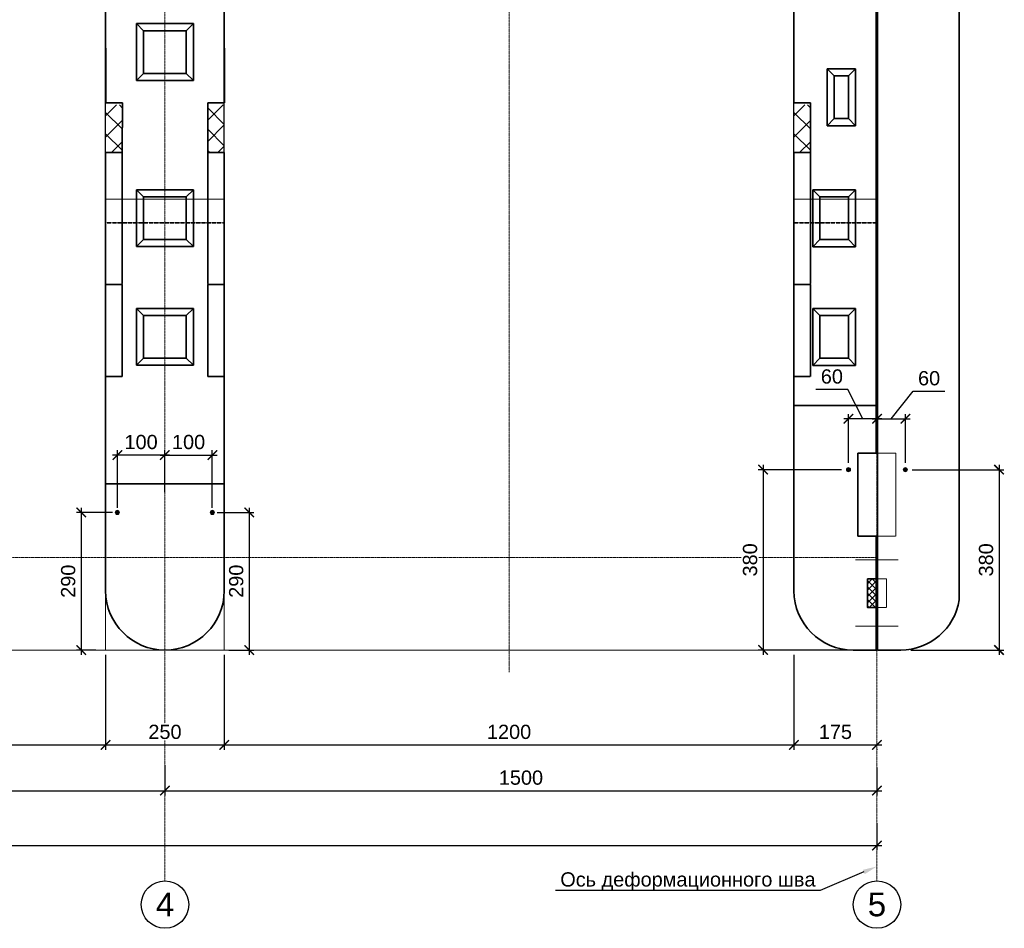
# Model space of a CAD drawing. Header units: millimetres. Extents: x 95890 to 282331, y -102171 to 66892.
# Tile 10 of 20: x 149574 to 170319, y -35155 to -16009. Entities that reach past the tile are written whole.
import ezdxf
from ezdxf import colors
from ezdxf.entities.mleader import LeaderData, LeaderLine
from ezdxf.lldxf.tags import DXFTag
from ezdxf.math import Vec2, Vec3

# ---------------------------------------------------------------- set-up
doc = ezdxf.new("R2010")
doc.units = ezdxf.units.MM
doc.header["$PDMODE"] = 33
doc.header["$PDSIZE"] = 10
for name, pattern in [('( Hidden )', [0.375, 0.25, -0.125]), ('ACAD_ISO02W100', [15, 12, -3]), ('HIDDEN', [9.525, 6.35, -3.175]), ('осевая', [50.8, 31.75, -6.35, 6.35, -6.35])]:
    doc.linetypes.add(name, pattern=pattern)
for name, color, linetype, lineweight in [('Dim', 7, 'Continuous', 25), ('Бетон', 7, 'Continuous', 50), ('бетон_35', 2, 'Continuous', 35), ('Блоки', 4, 'ACAD_ISO02W100', 35), ('выданая позиция', 151, '( Hidden )', 20), ('ГТО-2_Размеры', 7, 'Continuous', 15), ('Отдел_Выноски(стрелка)', 7, 'Continuous', 15), ('Отдел_Заглавные надписи', 7, 'Continuous', 30), ('шпона в плане', 1, 'Крестик 2', 50)]:
    doc.layers.add(name, color=color, linetype=linetype, lineweight=lineweight)
for name, color, linetype in [('Hide', 2, 'HIDDEN'), ('ГП_Штриховки', 7, 'Continuous'), ('Оси', 1, 'осевая'), ('Размеры', 7, 'Continuous'), ('Штриховка', 254, 'Continuous')]:
    doc.layers.add(name, color=color, linetype=linetype)
doc.styles.add('arial', font='arial.ttf')
doc.styles.add('MOSOBL (isocpeur)', font='isocpeur.ttf')
doc.styles.add('Рогун1', font='arial.ttf')
tags = doc.linetypes.add('Крестик 2', pattern='A,5,-2,["xx",MOSOBL (isocpeur),S=2,R=0,X=-1.5,Y=-0.7],-2', length=9).pattern_tags.tags
tags[6] = DXFTag(74, 10)
doc.dimstyles.new('100 мм', dxfattribs={"dimscale": 100, "dimtxt": 3, "dimasz": 2, "dimexe": 1, "dimexo": 1, "dimgap": 1.2, "dimtad": 1, "dimdec": 1, "dimlfac": 0.1, "dimrnd": 0.0001, "dimtxsty": 'Рогун1', "dimblk": 'ARCHTICK', "dimcen": 2.5, "dimdle": 1, "dimaunit": 1, "dimadec": 1, "dimazin": 0, "dimtfac": 1, "dimtdec": 1, "dimtmove": 1, "dimatfit": 3, "dimldrblk": 'ARCHTICK', "dimfxl": 1, "dimtfill": 1, "dimarcsym": 0})
pattern_1 = [(45, (44330.48, -65817.3), (-224.5064, 224.5064), []), (135, (44330.48, -65817.3), (-224.5064, -224.5064), [])]

# ---------------------------------------------------------------- blocks, each defined once
blk = doc.blocks.new('_ArchTick')
at = {"color": 0, "linetype": 'ByBlock', "const_width": 0.15}
blk.add_lwpolyline([(-0.5, -0.5), (0.5, 0.5)], dxfattribs=at)
blk = doc.blocks.new('*D19')
at = {"layer": 'Defpoints', "color": 0, "transparency": 16777216}
for p in [(137635, -31664), (152635, -31618), (152635, -32255)]:
    blk.add_point(p, dxfattribs=at)
at = {"layer": 'ГТО-2_Размеры', "color": 0, "lineweight": -2, "transparency": 16777216}
for p, q in [((152635, -31718), (152635, -32355)), ((137635, -31764), (137635, -32355)), ((137535, -32255), (152735, -32255))]:
    blk.add_line(p, q, dxfattribs=at)
at = {"layer": 'ГТО-2_Размеры', "color": 0, "lineweight": -2, "transparency": 16777216, "xscale": 200, "yscale": 200, "zscale": 200, "rotation": 180}
blk.add_blockref('_ArchTick', (137635, -32255), dxfattribs=at)
at = {"layer": 'ГТО-2_Размеры', "color": 0, "lineweight": -2, "transparency": 16777216, "xscale": 200, "yscale": 200, "zscale": 200}
blk.add_blockref('_ArchTick', (152635, -32255), dxfattribs=at)
at = {"layer": 'ГТО-2_Размеры', "color": 0, "transparency": 16777216, "insert": (145135, -31982), "char_height": 300, "attachment_point": 5, "style": 'Рогун1', "bg_fill": 3, "box_fill_scale": 1.1, "bg_fill_color": 256, "bg_fill_true_color": 13158600, "bg_fill_transparency": 0}
blk.add_mtext('1500', dxfattribs=at)
blk = doc.blocks.new('*D20')
at = {"layer": 'Defpoints', "color": 0, "transparency": 16777216}
for p in [(167635, -31668), (152635, -31854), (167635, -32255)]:
    blk.add_point(p, dxfattribs=at)
at = {"layer": 'ГТО-2_Размеры', "color": 0, "lineweight": -2, "transparency": 16777216}
for p, q in [((167635, -31768), (167635, -32355)), ((152635, -31954), (152635, -32355)), ((152535, -32255), (167735, -32255))]:
    blk.add_line(p, q, dxfattribs=at)
at = {"layer": 'ГТО-2_Размеры', "color": 0, "lineweight": -2, "transparency": 16777216, "xscale": 200, "yscale": 200, "zscale": 200, "rotation": 180}
blk.add_blockref('_ArchTick', (152635, -32255), dxfattribs=at)
at = {"layer": 'ГТО-2_Размеры', "color": 0, "lineweight": -2, "transparency": 16777216, "xscale": 200, "yscale": 200, "zscale": 200}
blk.add_blockref('_ArchTick', (167635, -32255), dxfattribs=at)
at = {"layer": 'ГТО-2_Размеры', "color": 0, "transparency": 16777216, "insert": (160135, -31982), "char_height": 300, "attachment_point": 5, "style": 'Рогун1', "bg_fill": 3, "box_fill_scale": 1.1, "bg_fill_color": 256, "bg_fill_true_color": 13158600, "bg_fill_transparency": 0}
blk.add_mtext('1500', dxfattribs=at)
blk = doc.blocks.new('*D21')
at = {"layer": 'Defpoints', "color": 0, "transparency": 16777216}
for p in [(167635, -32840), (107635, -33093), (167635, -33411)]:
    blk.add_point(p, dxfattribs=at)
at = {"layer": 'ГТО-2_Размеры', "color": 0, "lineweight": -2, "transparency": 16777216}
for p, q in [((167635, -32940), (167635, -33511)), ((107635, -33193), (107635, -33511)), ((107535, -33411), (167735, -33411))]:
    blk.add_line(p, q, dxfattribs=at)
at = {"layer": 'ГТО-2_Размеры', "color": 0, "lineweight": -2, "transparency": 16777216, "xscale": 200, "yscale": 200, "zscale": 200, "rotation": 180}
blk.add_blockref('_ArchTick', (107635, -33411), dxfattribs=at)
at = {"layer": 'ГТО-2_Размеры', "color": 0, "lineweight": -2, "transparency": 16777216, "xscale": 200, "yscale": 200, "zscale": 200}
blk.add_blockref('_ArchTick', (167635, -33411), dxfattribs=at)
at = {"layer": 'ГТО-2_Размеры', "color": 0, "transparency": 16777216, "insert": (136666, -33104), "char_height": 300, "attachment_point": 5, "style": 'Рогун1', "bg_fill": 3, "box_fill_scale": 1.1, "bg_fill_color": 256, "bg_fill_true_color": 13158600, "bg_fill_transparency": 0}
blk.add_mtext('6000', dxfattribs=at)
blk = doc.blocks.new('*D27')
at = {"layer": 'Defpoints', "color": 0, "transparency": 16777216}
for p in [(153885, -29292), (165885, -29292), (165885, -31292)]:
    blk.add_point(p, dxfattribs=at)
at = {"layer": 'ГТО-2_Размеры', "color": 0, "lineweight": -2, "transparency": 16777216}
for p, q in [((153885, -29392), (153885, -31392)), ((165885, -29392), (165885, -31392)), ((153785, -31292), (165985, -31292))]:
    blk.add_line(p, q, dxfattribs=at)
at = {"layer": 'ГТО-2_Размеры', "color": 0, "lineweight": -2, "transparency": 16777216, "xscale": 200, "yscale": 200, "zscale": 200, "rotation": 180}
blk.add_blockref('_ArchTick', (153885, -31292), dxfattribs=at)
at = {"layer": 'ГТО-2_Размеры', "color": 0, "lineweight": -2, "transparency": 16777216, "xscale": 200, "yscale": 200, "zscale": 200}
blk.add_blockref('_ArchTick', (165885, -31292), dxfattribs=at)
at = {"layer": 'ГТО-2_Размеры', "color": 0, "transparency": 16777216, "insert": (159885, -31018), "char_height": 300, "attachment_point": 5, "style": 'Рогун1', "bg_fill": 3, "box_fill_scale": 1.1, "bg_fill_color": 256, "bg_fill_true_color": 13158600, "bg_fill_transparency": 0}
blk.add_mtext('1200', dxfattribs=at)
blk = doc.blocks.new('*D28')
at = {"layer": 'Defpoints', "color": 0, "transparency": 16777216}
for p in [(139385, -29292), (151385, -29292), (151385, -31292)]:
    blk.add_point(p, dxfattribs=at)
at = {"layer": 'ГТО-2_Размеры', "color": 0, "lineweight": -2, "transparency": 16777216}
for p, q in [((139385, -29392), (139385, -31392)), ((151385, -29392), (151385, -31392)), ((139285, -31292), (151485, -31292))]:
    blk.add_line(p, q, dxfattribs=at)
at = {"layer": 'ГТО-2_Размеры', "color": 0, "lineweight": -2, "transparency": 16777216, "xscale": 200, "yscale": 200, "zscale": 200, "rotation": 180}
blk.add_blockref('_ArchTick', (139385, -31292), dxfattribs=at)
at = {"layer": 'ГТО-2_Размеры', "color": 0, "lineweight": -2, "transparency": 16777216, "xscale": 200, "yscale": 200, "zscale": 200}
blk.add_blockref('_ArchTick', (151385, -31292), dxfattribs=at)
at = {"layer": 'ГТО-2_Размеры', "color": 0, "transparency": 16777216, "insert": (145385, -31018), "char_height": 300, "attachment_point": 5, "style": 'Рогун1', "bg_fill": 3, "box_fill_scale": 1.1, "bg_fill_color": 256, "bg_fill_true_color": 13158600, "bg_fill_transparency": 0}
blk.add_mtext('1200', dxfattribs=at)
blk = doc.blocks.new('*D16')
at = {"layer": 'Defpoints', "color": 0, "transparency": 16777216}
for p in [(165885, -29292), (167635, -31277), (167635, -31292)]:
    blk.add_point(p, dxfattribs=at)
at = {"layer": 'ГТО-2_Размеры', "color": 0, "lineweight": -2, "transparency": 16777216}
for p, q in [((165885, -29392), (165885, -31392)), ((165785, -31292), (167735, -31292)), ((167635, -31377), (167635, -31392))]:
    blk.add_line(p, q, dxfattribs=at)
at = {"layer": 'ГТО-2_Размеры', "color": 0, "lineweight": -2, "transparency": 16777216, "xscale": 200, "yscale": 200, "zscale": 200, "rotation": 180}
blk.add_blockref('_ArchTick', (165885, -31292), dxfattribs=at)
at = {"layer": 'ГТО-2_Размеры', "color": 0, "lineweight": -2, "transparency": 16777216, "xscale": 200, "yscale": 200, "zscale": 200}
blk.add_blockref('_ArchTick', (167635, -31292), dxfattribs=at)
at = {"layer": 'ГТО-2_Размеры', "color": 0, "transparency": 16777216, "insert": (166760, -31018), "char_height": 300, "attachment_point": 5, "style": 'Рогун1', "bg_fill": 3, "box_fill_scale": 1.1, "bg_fill_color": 256, "bg_fill_true_color": 13158600, "bg_fill_transparency": 0}
blk.add_mtext('175', dxfattribs=at)
blk = doc.blocks.new('*D64')
at = {"layer": 'Defpoints', "color": 0, "transparency": 16777216}
for p in [(151385, -29292), (153885, -29292), (153885, -31292)]:
    blk.add_point(p, dxfattribs=at)
at = {"layer": 'ГТО-2_Размеры', "color": 0, "lineweight": -2, "transparency": 16777216}
for p, q in [((151385, -29392), (151385, -31392)), ((153885, -29392), (153885, -31392)), ((151285, -31292), (153985, -31292))]:
    blk.add_line(p, q, dxfattribs=at)
at = {"layer": 'ГТО-2_Размеры', "color": 0, "lineweight": -2, "transparency": 16777216, "xscale": 200, "yscale": 200, "zscale": 200, "rotation": 180}
blk.add_blockref('_ArchTick', (151385, -31292), dxfattribs=at)
at = {"layer": 'ГТО-2_Размеры', "color": 0, "lineweight": -2, "transparency": 16777216, "xscale": 200, "yscale": 200, "zscale": 200}
blk.add_blockref('_ArchTick', (153885, -31292), dxfattribs=at)
at = {"layer": 'ГТО-2_Размеры', "color": 0, "transparency": 16777216, "insert": (152635, -31018), "char_height": 300, "attachment_point": 5, "style": 'Рогун1', "bg_fill": 3, "box_fill_scale": 1.1, "bg_fill_color": 256, "bg_fill_true_color": 13158600, "bg_fill_transparency": 0}
blk.add_mtext('250', dxfattribs=at)
blk = doc.blocks.new('Гробик')
at = {"layer": 'Блоки', "linetype": 'Continuous', "ltscale": 20}
for points in [[(112968, 50298), (112968, 49098)], [(114168, 50298), (112968, 50298)], [(114168, 49098), (114168, 50298)], [(113118, 50148), (113118, 49248)], [(114018, 50148), (113118, 50148)], [(114018, 49248), (114018, 50148)], [(113118, 49248), (114018, 49248)], [(112968, 49098), (114168, 49098)]]:
    blk.add_lwpolyline(points, dxfattribs=at)
at = {"layer": 'Блоки', "linetype": 'Continuous', "lineweight": 20, "ltscale": 20}
for points in [[(112968, 50298), (113118, 50148)], [(114168, 50298), (114018, 50148)], [(112968, 49098), (113118, 49248)], [(114168, 49098), (114018, 49248)]]:
    blk.add_lwpolyline(points, dxfattribs=at)
blk = doc.blocks.new('гробик_узкий')
at = {"layer": 'Блоки', "linetype": 'ByBlock'}
for points in [[(166455, 59104), (166455, 57904)], [(167355, 59104), (166455, 59104)], [(166605, 58954), (166605, 58054)], [(167205, 58954), (166605, 58954)], [(167205, 58054), (167205, 58954)], [(167355, 57904), (167355, 59104)], [(166455, 57904), (167355, 57904)], [(166605, 58054), (167205, 58054)]]:
    blk.add_lwpolyline(points, dxfattribs=at)
at = {"layer": 'Блоки', "linetype": 'ByBlock', "lineweight": 20}
for points in [[(166455, 59104), (166605, 58954)], [(167205, 58954), (167355, 59104)], [(166455, 57904), (166605, 58054)], [(167355, 57904), (167205, 58054)]]:
    blk.add_lwpolyline(points, dxfattribs=at)
blk = doc.blocks.new('*D95')
at = {"layer": 'Defpoints', "color": 0, "transparency": 16777216}
for p in [(166991, -25492), (165236, -29292), (167135, -29292)]:
    blk.add_point(p, dxfattribs=at)
at = {"layer": 'ГТО-2_Размеры', "color": 0, "lineweight": -2, "transparency": 16777216}
for p, q in [((166891, -25492), (165136, -25492)), ((165236, -25392), (165236, -29392)), ((167035, -29292), (165136, -29292))]:
    blk.add_line(p, q, dxfattribs=at)
at = {"layer": 'ГТО-2_Размеры', "color": 0, "lineweight": -2, "transparency": 16777216, "xscale": 200, "yscale": 200, "zscale": 200}
for p, rotation in [((165236, -25492), 90), ((165236, -29292), 270)]:
    blk.add_blockref('_ArchTick', p, dxfattribs=dict(at, rotation=rotation))
at = {"layer": 'ГТО-2_Размеры', "color": 0, "transparency": 16777216, "insert": (164963, -27392), "char_height": 300, "attachment_point": 5, "rotation": 90, "style": 'Рогун1', "bg_fill": 3, "box_fill_scale": 1.1, "bg_fill_color": 256, "bg_fill_true_color": 13158600, "bg_fill_transparency": 0}
blk.add_mtext('380', dxfattribs=at)
blk = doc.blocks.new('*D96')
at = {"layer": 'Defpoints', "color": 0, "transparency": 16777216}
for p in [(168279, -25492), (168250, -29292), (170208, -29292)]:
    blk.add_point(p, dxfattribs=at)
at = {"layer": 'ГТО-2_Размеры', "color": 0, "lineweight": -2, "transparency": 16777216}
for p, q in [((168379, -25492), (170308, -25492)), ((170208, -25392), (170208, -29392)), ((168350, -29292), (170308, -29292))]:
    blk.add_line(p, q, dxfattribs=at)
at = {"layer": 'ГТО-2_Размеры', "color": 0, "lineweight": -2, "transparency": 16777216, "xscale": 200, "yscale": 200, "zscale": 200}
for p, rotation in [((170208, -25492), 90), ((170208, -29292), 270)]:
    blk.add_blockref('_ArchTick', p, dxfattribs=dict(at, rotation=rotation))
at = {"layer": 'ГТО-2_Размеры', "color": 0, "transparency": 16777216, "insert": (169935, -27392), "char_height": 300, "attachment_point": 5, "rotation": 90, "style": 'Рогун1'}
blk.add_mtext('380', dxfattribs=at)
blk = doc.blocks.new('*D97')
at = {"layer": 'Defpoints', "color": 0, "transparency": 16777216}
for p in [(167035, -24418), (167635, -24502), (167035, -25448)]:
    blk.add_point(p, dxfattribs=at)
at = {"layer": 'ГТО-2_Размеры', "color": 0, "lineweight": -2, "transparency": 16777216}
for p, q in [((167021, -23802), (166351, -23802)), ((167335, -24418), (167021, -23802)), ((167735, -24418), (166935, -24418)), ((167035, -25348), (167035, -24318)), ((167635, -24402), (167635, -24318))]:
    blk.add_line(p, q, dxfattribs=at)
at = {"layer": 'ГТО-2_Размеры', "color": 0, "lineweight": -2, "transparency": 16777216, "xscale": 200, "yscale": 200, "zscale": 200, "rotation": 180}
blk.add_blockref('_ArchTick', (167035, -24418), dxfattribs=at)
at = {"layer": 'ГТО-2_Размеры', "color": 0, "lineweight": -2, "transparency": 16777216, "xscale": 200, "yscale": 200, "zscale": 200}
blk.add_blockref('_ArchTick', (167635, -24418), dxfattribs=at)
at = {"layer": 'ГТО-2_Размеры', "color": 0, "transparency": 16777216, "insert": (166686, -23529), "char_height": 300, "attachment_point": 5, "style": 'Рогун1', "bg_fill": 3, "box_fill_scale": 1.1, "bg_fill_color": 256, "bg_fill_true_color": 13158600, "bg_fill_transparency": 0}
blk.add_mtext('60', dxfattribs=at)
blk = doc.blocks.new('*D98')
at = {"layer": 'Defpoints', "color": 0, "transparency": 16777216}
for p in [(168235, -24418), (167635, -24502), (168235, -25448)]:
    blk.add_point(p, dxfattribs=at)
at = {"layer": 'ГТО-2_Размеры', "color": 0, "lineweight": -2, "transparency": 16777216}
for p, q in [((167935, -24418), (168398, -23839)), ((168398, -23839), (169069, -23839)), ((167535, -24418), (168335, -24418)), ((167635, -24402), (167635, -24318)), ((168235, -25348), (168235, -24318))]:
    blk.add_line(p, q, dxfattribs=at)
at = {"layer": 'ГТО-2_Размеры', "color": 0, "lineweight": -2, "transparency": 16777216, "xscale": 200, "yscale": 200, "zscale": 200, "rotation": 180}
blk.add_blockref('_ArchTick', (167635, -24418), dxfattribs=at)
at = {"layer": 'ГТО-2_Размеры', "color": 0, "lineweight": -2, "transparency": 16777216, "xscale": 200, "yscale": 200, "zscale": 200}
blk.add_blockref('_ArchTick', (168235, -24418), dxfattribs=at)
at = {"layer": 'ГТО-2_Размеры', "color": 0, "transparency": 16777216, "insert": (168734, -23566), "char_height": 300, "attachment_point": 5, "style": 'Рогун1', "bg_fill": 3, "box_fill_scale": 1.1, "bg_fill_color": 256, "bg_fill_true_color": 13158600, "bg_fill_transparency": 0}
blk.add_mtext('60', dxfattribs=at)
blk = doc.blocks.new('*D297')
at = {"layer": 'Defpoints', "color": 0, "transparency": 16777216}
for p in [(151632, -26392), (150870, -29292), (151282, -29292)]:
    blk.add_point(p, dxfattribs=at)
at = {"layer": 'ГТО-2_Размеры', "color": 0, "lineweight": -2, "transparency": 16777216}
for p, q in [((150870, -26292), (150870, -29392)), ((151532, -26392), (150770, -26392)), ((151182, -29292), (150770, -29292))]:
    blk.add_line(p, q, dxfattribs=at)
at = {"layer": 'ГТО-2_Размеры', "color": 0, "lineweight": -2, "transparency": 16777216, "xscale": 200, "yscale": 200, "zscale": 200}
for p, rotation in [((150870, -26392), 90), ((150870, -29292), 270)]:
    blk.add_blockref('_ArchTick', p, dxfattribs=dict(at, rotation=rotation))
at = {"layer": 'ГТО-2_Размеры', "color": 0, "transparency": 16777216, "insert": (150597, -27842), "char_height": 300, "attachment_point": 5, "rotation": 90, "style": 'Рогун1', "bg_fill": 3, "box_fill_scale": 1.1, "bg_fill_color": 256, "bg_fill_true_color": 13158600, "bg_fill_transparency": 0}
blk.add_mtext('290', dxfattribs=at)
blk = doc.blocks.new('*D298')
at = {"layer": 'Defpoints', "color": 0, "transparency": 16777216}
for p in [(153632, -26392), (153882, -29292), (154410, -29292)]:
    blk.add_point(p, dxfattribs=at)
at = {"layer": 'ГТО-2_Размеры', "color": 0, "lineweight": -2, "transparency": 16777216}
for p, q in [((154410, -26292), (154410, -29392)), ((153732, -26392), (154510, -26392)), ((153982, -29292), (154510, -29292))]:
    blk.add_line(p, q, dxfattribs=at)
at = {"layer": 'ГТО-2_Размеры', "color": 0, "lineweight": -2, "transparency": 16777216, "xscale": 200, "yscale": 200, "zscale": 200}
for p, rotation in [((154410, -26392), 90), ((154410, -29292), 270)]:
    blk.add_blockref('_ArchTick', p, dxfattribs=dict(at, rotation=rotation))
at = {"layer": 'ГТО-2_Размеры', "color": 0, "transparency": 16777216, "insert": (154137, -27842), "char_height": 300, "attachment_point": 5, "rotation": 90, "style": 'Рогун1', "bg_fill": 3, "box_fill_scale": 1.1, "bg_fill_color": 256, "bg_fill_true_color": 13158600, "bg_fill_transparency": 0}
blk.add_mtext('290', dxfattribs=at)
blk = doc.blocks.new('*D299')
at = {"layer": 'Defpoints', "color": 0, "transparency": 16777216}
for p in [(153632, -25183), (152632, -25482), (153632, -26392)]:
    blk.add_point(p, dxfattribs=at)
at = {"layer": 'ГТО-2_Размеры', "color": 0, "lineweight": -2, "transparency": 16777216}
for p, q in [((152632, -25382), (152632, -25083)), ((153632, -26292), (153632, -25083)), ((152532, -25183), (153732, -25183))]:
    blk.add_line(p, q, dxfattribs=at)
at = {"layer": 'ГТО-2_Размеры', "color": 0, "transparency": 16777216, "insert": (153132, -24910), "char_height": 300, "attachment_point": 5, "style": 'Рогун1', "bg_fill": 3, "box_fill_scale": 1.1, "bg_fill_color": 256, "bg_fill_true_color": 13158600, "bg_fill_transparency": 0}
blk.add_mtext('100', dxfattribs=at)
at = {"layer": 'ГТО-2_Размеры', "color": 0, "lineweight": -2, "transparency": 16777216, "xscale": 200, "yscale": 200, "zscale": 200, "rotation": 180}
blk.add_blockref('_ArchTick', (152632, -25183), dxfattribs=at)
at = {"layer": 'ГТО-2_Размеры', "color": 0, "lineweight": -2, "transparency": 16777216, "xscale": 200, "yscale": 200, "zscale": 200}
blk.add_blockref('_ArchTick', (153632, -25183), dxfattribs=at)
blk = doc.blocks.new('*D300')
at = {"layer": 'Defpoints', "color": 0, "transparency": 16777216}
for p in [(151632, -25183), (152632, -26065), (151632, -26392)]:
    blk.add_point(p, dxfattribs=at)
at = {"layer": 'ГТО-2_Размеры', "color": 0, "lineweight": -2, "transparency": 16777216}
for p, q in [((151632, -26292), (151632, -25083)), ((152632, -25965), (152632, -25083)), ((152732, -25183), (151532, -25183))]:
    blk.add_line(p, q, dxfattribs=at)
at = {"layer": 'ГТО-2_Размеры', "color": 0, "transparency": 16777216, "insert": (152132, -24910), "char_height": 300, "attachment_point": 5, "style": 'Рогун1', "bg_fill": 3, "box_fill_scale": 1.1, "bg_fill_color": 256, "bg_fill_true_color": 13158600, "bg_fill_transparency": 0}
blk.add_mtext('100', dxfattribs=at)
at = {"layer": 'ГТО-2_Размеры', "color": 0, "lineweight": -2, "transparency": 16777216, "xscale": 200, "yscale": 200, "zscale": 200, "rotation": 180}
blk.add_blockref('_ArchTick', (151632, -25183), dxfattribs=at)
at = {"layer": 'ГТО-2_Размеры', "color": 0, "lineweight": -2, "transparency": 16777216, "xscale": 200, "yscale": 200, "zscale": 200}
blk.add_blockref('_ArchTick', (152632, -25183), dxfattribs=at)

msp = doc.modelspace()

# ---------------------------------------------------------------- hatches: boundary and pattern name
at = {"layer": 'ГП_Штриховки', "true_color": 0x000000, "transparency": 33554610}
h = msp.add_hatch(color=18, dxfattribs=at)
h.dxf.hatch_style = 1
h.paths.add_polyline_path([(151676.4571941, -26391.6057764, 1), (151588.4571941, -26391.6057764, 1)])
h = msp.add_hatch(color=18, dxfattribs=at)
h.dxf.hatch_style = 1
h.paths.add_polyline_path([(153676.457194, -26391.6057764, 1), (153588.457194, -26391.6057764, 1)])
at = {"layer": 'Штриховка'}
h = msp.add_hatch(dxfattribs=at)
h.set_pattern_fill('ANSI37', color=256, scale=100)
h.set_pattern_definition(pattern_1)
h.paths.add_polyline_path([(151735.1005079, -18060.0302828), (151735.1006576, -17802.4797217), (151385.1000403, -17802.4797217), (151385.1000486, -18060.1065073)])
h.paths.add_polyline_path([(151735.1003045, -18410.0302828), (151735.1005079, -18060.0302828), (151385.1000486, -18060.1065073), (151385.1000599, -18410.1065073)])
h.paths.add_polyline_path([(151735.1000728, -18808.6693348), (151735.1003045, -18410.0302828), (151385.1000599, -18410.1065073), (151385.1000728, -18808.6693461)])
h = msp.add_hatch(dxfattribs=at)
h.set_pattern_fill('ANSI37', color=256, scale=100)
h.set_pattern_definition(pattern_1)
h.paths.add_polyline_path([(153535.1008493, -18060.0302828), (153535.1006997, -17802.4797217), (153885.1013169, -17802.4797217), (153885.1013086, -18060.1065073)])
h.paths.add_polyline_path([(153535.1010528, -18410.0302828), (153535.1008493, -18060.0302828), (153885.1013086, -18060.1065073), (153885.1012973, -18410.1065073)])
h.paths.add_polyline_path([(153535.1012845, -18808.6693348), (153535.1010528, -18410.0302828), (153885.1012973, -18410.1065073), (153885.1012845, -18808.6693461)])
h = msp.add_hatch(dxfattribs=at)
h.set_pattern_fill('ANSI37', color=256, scale=100)
h.set_pattern_definition([(45, (58830.5, -65817.3), (-224.5064, 224.5064), []), (135, (58830.5, -65817.3), (-224.5064, -224.5064), [])])
h.paths.add_polyline_path([(166235.1031025, -18060.0302828), (166235.1032522, -17802.4797217), (165885.1026349, -17802.4797217), (165885.1026433, -18060.1065073)])
h.paths.add_polyline_path([(166235.1028991, -18410.0302828), (166235.1031025, -18060.0302828), (165885.1026433, -18060.1065073), (165885.1026546, -18410.1065073)])
h.paths.add_polyline_path([(166235.1026674, -18808.6693348), (166235.1028991, -18410.0302828), (165885.1026546, -18410.1065073), (165885.1026674, -18808.6693461)])
h = msp.add_hatch(dxfattribs=at)
h.set_pattern_fill('ANSI37', color=256, scale=30)
h.set_pattern_definition([(45, (-169.6, -62545.35), (-67.35192, 67.35192), []), (135, (-169.6, -62545.35), (-67.35192, -67.35192), [])])
h.paths.add_polyline_path([(167620.0140346, -27791.7267284), (167435.0140346, -27791.7267284), (167435.0140346, -28391.7267284), (167620.0140346, -28391.7267284)])

# ---------------------------------------------------------------- linework, layer by layer
at = {"lineweight": 20}
for centre in [(151632.4571941, -26391.6057764), (151632.4571941, -26391.6057764), (153632.457194, -26391.6057764), (153632.457194, -26391.6057764)]:
    msp.add_circle(centre, 44, dxfattribs=at)
for centre in [(152635.1038788, -34655.4001081), (167635.1038788, -34655.4001081)]:
    msp.add_circle(centre, 500)
at = {"layer": 'Dim', "color": 2}
for points in [[(151385.1000728, -18808.6693461), (151385.1000243, -16372.5644605)], [(153885.1012845, -18808.6693461), (153885.1013329, -16372.5644605)], [(165885.1026674, -18808.6693461), (165885.102619, -16372.5644605)]]:
    msp.add_lwpolyline(points, dxfattribs=at)
at = {"layer": 'Hide'}
msp.add_line((165885.1038791, -21051.3742342), (165885.1038791, -22551.3742342), dxfattribs=at)
at = {"layer": 'Бетон', "color": 2, "lineweight": 35, "ltscale": 10}
msp.add_line((169369.7581339, -691.6115732), (169369.7581342, -28236.8777025), dxfattribs=at)
msp.add_lwpolyline([(167650.1038788, -29291.6115732), (167650.1038788, -691.6115732), (169385.103878, -691.6115732)], dxfattribs=at)
at = {"layer": 'Бетон', "color": 2, "lineweight": 35}
for points in [[(167620.1038788, -25141.6115732), (167620.1038788, -2391.6115732)], [(151388.3923573, -17762.2749271), (151385.1038699, -15436.6558002)], [(153885.1027542, -15436.6558002), (153888.3923573, -17762.2749271)], [(165885.1050038, -15436.6558002), (165881.8154006, -17762.2749271)], [(151738.3942734, -17762.2749271), (151388.3923573, -17762.2749271)], [(151735.1037853, -18808.6693461), (151738.3942734, -17762.2749271)], [(153535.1012845, -18808.6693461), (153538.3917725, -17762.2749271)], [(153538.3917725, -17762.2749271), (153888.3917725, -17762.2749271)], [(166238.3940671, -17762.2749271), (165888.3940671, -17762.2749271)], [(166235.1044639, -18808.6693461), (166238.3940671, -17762.2749271)], [(151385.1027542, -22151.6115732), (151385.1018693, -18808.6693461)], [(151735.1037853, -18808.6693461), (151385.1018693, -18808.6693461)], [(153535.1012845, -18808.6693461), (153885.1012845, -18808.6693461)], [(153885.1018693, -18808.6693461), (153885.1027542, -22151.6115732)], [(165885.1044652, -18808.6693461), (165885.1038804, -21791.6115732)], [(166235.1044639, -18808.6693461), (165885.1044639, -18808.6693461)], [(151385.1027542, -28041.6105649), (151385.1027542, -22151.6115732)], [(153885.1027542, -22151.6115732), (153885.1027542, -28041.6105649)], [(167620.1038788, -24141.0573102), (165885.1038802, -24141.0573102)], [(167620.1038788, -26891.6115732), (167235.1038788, -26891.6115732), (167235.1038788, -25141.6115732)], [(167235.1038788, -25141.6115732), (167620.1038788, -25141.6115732)], [(167235.1038793, -25141.6115732), (167620.1038793, -25141.6115732)], [(151385.1027542, -25791.6115732), (153885.1027542, -25791.6115732)], [(167435.1038788, -27792.1115732), (167435.1038788, -28392.1115732)], [(167435.1038788, -27792.1115732), (167620.1038788, -27792.1115732)], [(167620.1038788, -28392.1115732), (167435.1038788, -28392.1115732), (167435.1038788, -27827.1115732)]]:
    msp.add_lwpolyline(points, dxfattribs=at)
at = {"layer": 'бетон_35', "linetype": 'HIDDEN', "ltscale": 0.5}
for points in [[(151735.1060215, -21571.0888002), (151735.1060215, -18808.6693461)], [(153535.1006997, -21571.0888002), (153535.1006997, -18808.6693461)], [(166235.1086162, -21571.0888002), (166235.1086162, -18808.6693461)], [(151385.1060212, -21590.4499072), (151735.1060212, -21590.4499072), (151735.1058089, -23526.4499072), (151385.1060212, -23526.4499072)], [(153885.1007, -21590.4499072), (153535.1007, -21590.4499072), (153535.1009123, -23526.4499072), (153885.1007, -23526.4499072)], [(165885.1086158, -21590.4499072), (166235.1086158, -21590.4499072), (166235.1084035, -23526.4499072), (165885.1086158, -23526.4499072)]]:
    msp.add_lwpolyline(points, dxfattribs=at)
at = {"layer": 'Блоки', "linetype": 'ByBlock'}
for points in [[(167185.2969331, -17042.8844667), (166585.2969331, -17042.8844669)], [(166585.2969331, -17042.8844669), (166585.2969332, -18242.8844671)], [(167035.2969331, -17192.8844667), (166735.2969331, -17192.8844669)], [(166735.2969331, -17192.8844669), (166735.2969333, -18092.8844671)], [(167035.2969333, -18092.8844669), (167035.2969331, -17192.8844667)], [(167185.2969332, -18242.8844669), (167185.2969331, -17042.8844667)], [(166585.2969332, -18242.8844671), (167185.2969332, -18242.8844669)], [(166735.2969333, -18092.8844671), (167035.2969333, -18092.8844669)]]:
    msp.add_lwpolyline(points, dxfattribs=at)
at = {"layer": 'Блоки', "linetype": 'ByBlock', "lineweight": 20}
for points in [[(166585.2969332, -17042.8844669), (166735.2969333, -17192.8844669)], [(167035.2969331, -17192.8844667), (167185.2969331, -17042.8844667)], [(166585.2969332, -18242.8844671), (166735.2969333, -18092.8844671)], [(167185.2969329, -18242.8844669), (167035.2969329, -18092.8844669)]]:
    msp.add_lwpolyline(points, dxfattribs=at)
at = {"layer": 'Блоки', "ltscale": 0.5}
for points in [[(151385.1032207, -20291.6115732), (153885.1034938, -20291.6115732)], [(167620.1038788, -20291.442155), (165885.1038802, -20291.442155)]]:
    msp.add_lwpolyline(points, dxfattribs=at)
at = {"layer": 'выданая позиция', "linetype": 'HIDDEN', "ltscale": 0.5}
for p, q in [((151735.1055969, -22752.2861801, 0.0000004), (151735.1055969, -21552.2861801)), ((153535.1011242, -22752.2861801, 0.0000004), (153535.1011242, -21552.2861801)), ((166235.1081916, -22752.2861801, 0.0000004), (166235.1081916, -21552.2861801))]:
    msp.add_line(p, q, dxfattribs=at)
for points in [[(153885.1034938, -19791.6115732), (151385.1034938, -19791.6115732)], [(167650.1038804, -19791.0573102), (165885.1038784, -19791.0573102)], [(167650.1038788, -26891.6115732), (168035.1038788, -26891.6115732), (168035.1038788, -25141.6115732)], [(168035.1038788, -25141.6115732), (167650.1038788, -25141.6115732)], [(168035.1038793, -25141.6115732), (167650.1038793, -25141.6115732)], [(167650.1038788, -27792.1115732), (167835.1038788, -27792.1115732), (167835.1038788, -28392.1115732), (167650.1038788, -28392.1115732)], [(151385.1038789, -29291.6115732), (151385.1038789, -28041.6125814)], [(153885.1027542, -28041.6125814), (153885.1027542, -28291.6105652)], [(153885.1038789, -29291.6115732), (153885.1038789, -28041.6125814)]]:
    msp.add_lwpolyline(points, dxfattribs=at)
at = {"layer": 'Оси', "linetype": 'осевая', "lineweight": 15, "ltscale": 0.5}
for points in [[(167635.1038788, 4095.9496511), (167635.1038788, -34155.4001081)], [(106094.1086178, -27341.6115732), (167650.1038788, -27341.6115732)]]:
    msp.add_lwpolyline(points, dxfattribs=at)
at = {"layer": 'шпона в плане', "lineweight": 15}
for points in [[(167185.103883, -27391.6115732), (168085.103883, -27391.6115732)], [(167185.103883, -28791.6115732), (168085.103883, -28791.6115732)]]:
    msp.add_lwpolyline(points, dxfattribs=at)

# ---------------------------------------------------------------- block references
at = {"layer": 'Dim', "lineweight": 30, "xscale": -1, "rotation": 180}
for p in [(39065.3033726, 33006.5503908), (39066.9474933, 29506.4001946), (39066.9474933, 27006.4001946)]:
    msp.add_blockref('Гробик', p, dxfattribs=at)
at = {"layer": 'Размеры'}
for p in [(-169.5126961, -78696.3782661), (-169.5133283, -81197.5207241)]:
    msp.add_blockref('гробик_узкий', p, dxfattribs=at)

# ---------------------------------------------------------------- texts
at = {"layer": 'Отдел_Заглавные надписи', "char_height": 500, "width": 487.007697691, "attachment_point": 5, "style": 'arial'}
for s, insert in [('4', (152635.1038788, -34655.4001081)), ('5', (167635.1038788, -34655.4001081))]:
    msp.add_mtext(s, dxfattribs=dict(at, insert=insert))

# ---------------------------------------------------------------- dimensions: what is measured, and where the dimension line sits
at = {"layer": 'ГТО-2_Размеры'}
dim = msp.add_linear_dim(base=(170207.9860029, -29291.6115732), p1=(168278.5614181, -25491.6115732), p2=(168250.3795608, -29291.6115732), angle=90, dimstyle='100 мм', override={"dimtxt": 3, "dimdec": 6, "dimtfill": 0}, dxfattribs=at)
dim.commit()
dim.dimension.update_dxf_attribs({"geometry": '*D96', "text_midpoint": (169934.7117873, -27391.6115732)})
dim = msp.add_linear_dim(base=(152635.1037891, -32255.1820295), p1=(137635.1038037, -31663.7475738), p2=(152635.1037891, -31617.6951563), dimstyle='100 мм', dxfattribs=at)
dim.commit()
dim.dimension.update_dxf_attribs({"geometry": '*D19', "text_midpoint": (145135.1037964, -31982.0101332)})

# ---------------------------------------------------------------- leaders
at = {"layer": 'Отдел_Выноски(стрелка)'}
ml = msp.add_multileader_mtext('Standard', dxfattribs=at)
ml.set_content('Ось деформационного шва', color=256, style='arial')
ml.set_leader_properties()
ml.build(insert=Vec2(0, 0))
ml.multileader.update_dxf_attribs({"text_left_attachment_type": 6, "text_right_attachment_type": 6, "dogleg_length": 136.6171409, "arrow_head_size": 300})
ctx = ml.context
ctx.base_point, ctx.char_height, ctx.arrow_head_size, ctx.plane_origin = Vec3(160961.7394313, -34358.3408246), 300, 300, Vec3(162415.0261281, -28375.88577)
ctx.left_attachment, ctx.right_attachment = 6, 6
notes = []
notes.append((ctx, [(1, (1, 1, 0), (166441.988223, -34358.3408246), (-1, 0), 136.6171409, [(0, [(167635.1038788, -33851.4951551)], 0, [])])]))
ctx.mtext.insert, ctx.mtext.width, ctx.mtext.defined_height, ctx.mtext.flow_direction = Vec3(160963.7394313, -33975.0529665), 5389.26103031, 383.2878581, 5
for ctx, leaders in notes:
    for number, flags, end, landing, length, lines in leaders:
        leader = LeaderData()
        leader.index, (leader.has_last_leader_line, leader.has_dogleg_vector, leader.attachment_direction) = number, flags
        leader.last_leader_point, leader.dogleg_vector, leader.dogleg_length = Vec3(end), Vec3(landing), length
        for number, points, colour, breaks in lines:
            line = LeaderLine()
            line.index, line.vertices, line.color, line.breaks = number, Vec3.list(points), colors.encode_raw_color(colour), breaks
            leader.lines.append(line)
        ctx.leaders.append(leader)

# ---------------------------------------------------------------- next in the draw order: dimensions: what is measured, and where the dimension line sits
at = {"layer": 'ГТО-2_Размеры'}
for base, p1, p2, picture, middle in [((151385.1038789, -31291.6115732), (139385.1038786, -29291.6115732), (151385.1038789, -29291.6115732), '*D28', (145385.1038788, -31018.4396769)), ((165885.1038791, -31291.6115732), (153885.1038789, -29291.6115732), (165885.1038791, -29291.6115732), '*D27', (159885.103879, -31018.4396769)), ((167635.1038788, -32255.1820295), (152635.1038788, -31853.5395848), (167635.1038788, -31667.922096), '*D20', (160135.1038788, -31982.0101332))]:
    dim = msp.add_linear_dim(base=base, p1=p1, p2=p2, dimstyle='100 мм', dxfattribs=at)
    dim.commit()
    dim.dimension.update_dxf_attribs({"geometry": picture, "text_midpoint": middle})
dim = msp.add_linear_dim(base=(167635.1038788, -33411.1013879), p1=(107635.1038788, -33092.9200402), p2=(167635.1038788, -32840.0561547), dimstyle='100 мм', dxfattribs=at)
dim.commit()
dim.dimension.update_dxf_attribs({"geometry": '*D21', "text_midpoint": (136665.7585429, -33377.0225155), "dimtype": 160})

# ---------------------------------------------------------------- next in the draw order: linework, layer by layer
at = {"layer": 'Бетон', "color": 2, "lineweight": 35}
msp.add_lwpolyline([(165885.103879, -21801.6115737), (165885.1038822, -28041.6115738, 0.4142135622), (167135.1038822, -29291.6115732), (167620.1038788, -29291.6115732), (167620.1038788, -26891.6115732)], format="xyb", dxfattribs=at)
msp.add_arc((152635.1027553, -28041.6105649), 1250, 180, 0, dxfattribs=at)
at = {"layer": 'Оси', "linetype": 'осевая', "lineweight": 15, "ltscale": 0.5}
for points in [[(152635.1038788, 1852.6091631), (152635.1038788, -34155.4001081)], [(159885.103879, -29761.1160978), (159885.103879, -3315.0537988)]]:
    msp.add_lwpolyline(points, dxfattribs=at)

# ---------------------------------------------------------------- next in the draw order: dimensions: what is measured, and where the dimension line sits
at = {"layer": 'ГТО-2_Размеры'}
dim = msp.add_linear_dim(base=(167635.1038788, -31291.6115732), p1=(165885.1038791, -29291.6115732), p2=(167635.1038788, -31276.6115732), dimstyle='100 мм', dxfattribs=at)
dim.commit()
dim.dimension.update_dxf_attribs({"geometry": '*D16', "text_midpoint": (166760.1038789, -31018.4396769)})

# ---------------------------------------------------------------- next in the draw order: linework, layer by layer
at = {"layer": 'Бетон', "color": 2, "lineweight": 35, "ltscale": 10}
msp.add_lwpolyline([(169369.7581342, -28236.8777025, -0.3689831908), (168135.1038754, -29291.6115732), (167650.1038788, -29291.6115732), (167650.1038788, -28392.1115732)], format="xyb", dxfattribs=at)
at = {"layer": 'выданая позиция', "linetype": 'HIDDEN', "lineweight": 15, "ltscale": 0.5}
msp.add_lwpolyline([(109385.1038792, -29291.6115757), (167620.1038788, -29291.6115732)], dxfattribs=at)

# ---------------------------------------------------------------- next in the draw order: dimensions: what is measured, and where the dimension line sits
at = {"layer": 'ГТО-2_Размеры'}
dim = msp.add_linear_dim(base=(165236.0113466, -29291.6115732), p1=(166990.5614214, -25491.6115731), p2=(167134.5614249, -29291.6115732), angle=90, dimstyle='100 мм', override={"dimtxt": 3, "dimdec": 6, "dimtfill": 1}, dxfattribs=at)
dim.commit()
dim.dimension.update_dxf_attribs({"geometry": '*D95', "text_midpoint": (164962.7371311, -27391.6115731)})
dim = msp.add_linear_dim(base=(153885.1038789, -31291.6115732), p1=(151385.1038789, -29291.6115732), p2=(153885.1038789, -29291.6115732), dimstyle='100 мм', dxfattribs=at)
dim.commit()
dim.dimension.update_dxf_attribs({"geometry": '*D64', "text_midpoint": (152635.1038789, -31018.4396769)})

# ---------------------------------------------------------------- next in the draw order: dimensions: what is measured, and where the dimension line sits
dim = msp.add_linear_dim(base=(167034.5614214, -24418.4949184), p1=(167634.5614215, -24502.4695489), p2=(167034.5614214, -25447.6115732), angle=180, dimstyle='100 мм', override={"dimdec": 6}, dxfattribs=at)
dim.commit()
dim.dimension.update_dxf_attribs({"geometry": '*D97', "text_midpoint": (166901.2179636, -23802.3684726), "dimtype": 160})
for base, p1, p2, picture, middle in [((150870.238813, -29291.6047685), (151631.9144989, -26391.6047681), (151281.9144989, -29291.6047685), '*D297', (150597.0669167, -27841.6047683)), ((154409.873449, -29291.6047685), (153631.9144989, -26391.6047681), (153881.9144989, -29291.6047685), '*D298', (154136.7015527, -27841.6047683))]:
    dim = msp.add_linear_dim(base=base, p1=p1, p2=p2, angle=90, dimstyle='100 мм', override={"dimtxt": 3, "dimdec": 6, "dimtfill": 1}, dxfattribs=at)
    dim.commit()
    dim.dimension.update_dxf_attribs({"geometry": picture, "text_midpoint": middle})

# ---------------------------------------------------------------- next in the draw order: hatches: boundary and pattern name
at = {"layer": 'ГП_Штриховки', "true_color": 0x000000, "transparency": 33554610}
h = msp.add_hatch(color=18, dxfattribs=at)
h.dxf.hatch_style = 1
h.paths.add_polyline_path([(167078.5614214, -25491.6115732, 1), (166990.5614214, -25491.6115732, 1)])

# ---------------------------------------------------------------- next in the draw order: linework, layer by layer
at = {"lineweight": 20}
msp.add_circle((167034.5614214, -25491.6115732), 44, dxfattribs=at)
msp.add_circle((167034.5614214, -25491.6115732), 44, dxfattribs=at)

# ---------------------------------------------------------------- next in the draw order: dimensions: what is measured, and where the dimension line sits
at = {"layer": 'ГТО-2_Размеры'}
for base, p1, p2, override, picture, middle in [((168234.5614181, -24418.4949184), (167634.5614215, -24502.4695489), (168234.5614181, -25447.6115732), {"dimdec": 6}, '*D98', (168518.3339117, -23838.8941508)), ((153631.9144988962, -25182.8816206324), (152631.9144937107, -25481.7217231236), (153631.9144988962, -26391.604768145), {"dimtxt": 3, "dimdec": 6}, '*D299', (153131.9144963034, -25182.8816206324))]:
    dim = msp.add_linear_dim(base=base, p1=p1, p2=p2, dimstyle='100 мм', override=override, dxfattribs=at)
    dim.commit()
    dim.dimension.update_dxf_attribs({"geometry": picture, "text_midpoint": middle, "dimtype": 160})

# ---------------------------------------------------------------- next in the draw order: hatches: boundary and pattern name
at = {"layer": 'ГП_Штриховки', "true_color": 0x000000, "transparency": 33554610}
h = msp.add_hatch(color=18, dxfattribs=at)
h.dxf.hatch_style = 1
h.paths.add_polyline_path([(168278.5614181, -25491.6115732, 1), (168190.5614181, -25491.6115732, 1)])

# ---------------------------------------------------------------- next in the draw order: linework, layer by layer
at = {"lineweight": 20}
msp.add_circle((168234.5614181, -25491.6115732), 44, dxfattribs=at)
msp.add_circle((168234.5614181, -25491.6115732), 44, dxfattribs=at)

# ---------------------------------------------------------------- next in the draw order: dimensions: what is measured, and where the dimension line sits
at = {"layer": 'ГТО-2_Размеры'}
dim = msp.add_linear_dim(base=(151631.9144989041, -25182.8816206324), p1=(152631.9145037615, -26065.3724876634), p2=(151631.9144989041, -26391.6047681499), angle=180, dimstyle='100 мм', override={"dimtxt": 3, "dimdec": 6}, dxfattribs=at)
dim.commit()
dim.dimension.update_dxf_attribs({"geometry": '*D300', "text_midpoint": (152131.9144963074, -25182.8816206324), "dimtype": 160})

doc.saveas('drawing.dxf')
